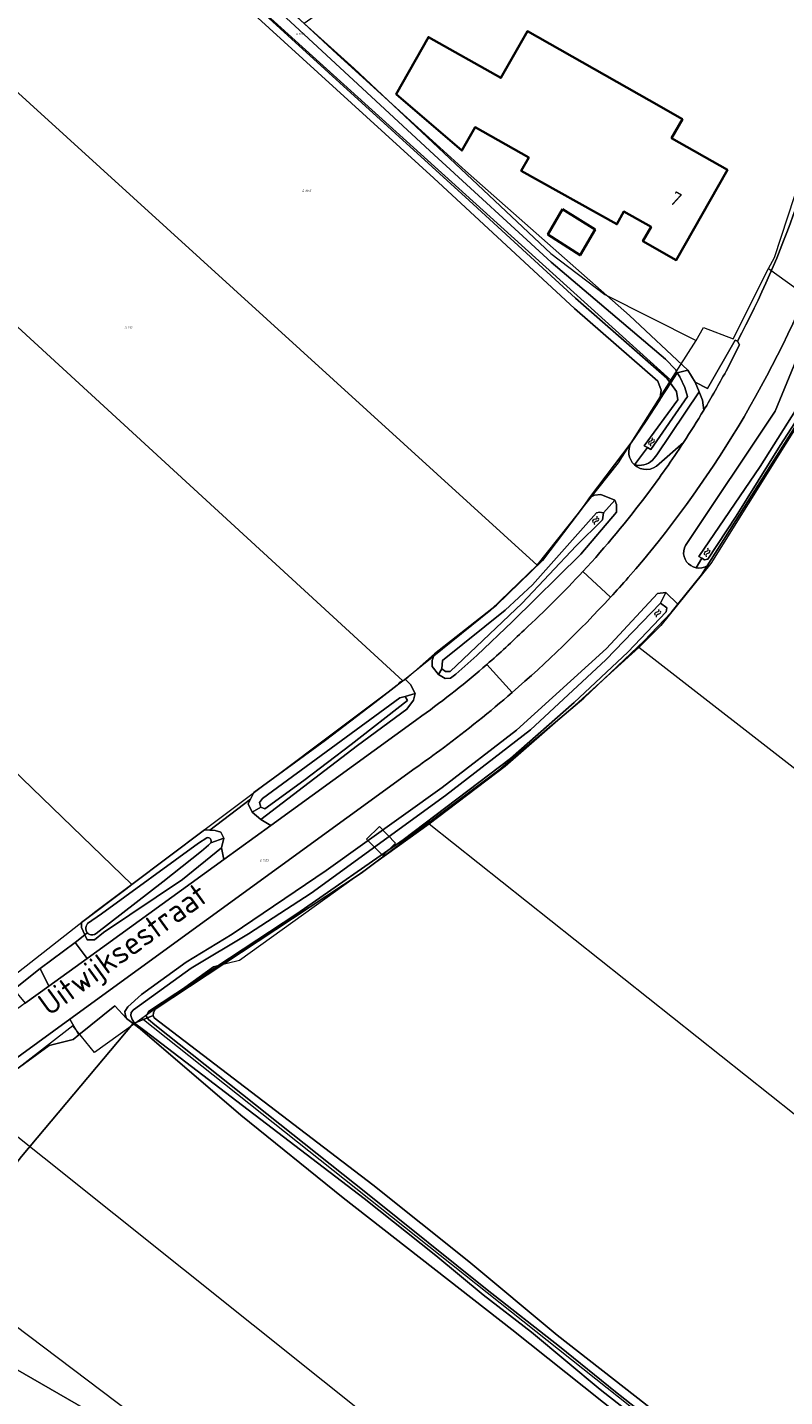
# Model space of a CAD drawing. Header units: metres. Extents: x 104777 to 177370, y 409697 to 438337.
# Tile 27 of 133: x 128940 to 129039, y 422018 to 422197. Entities that reach past the tile are written whole.
import ezdxf
from ezdxf.enums import TextEntityAlignment as Align
from ezdxf.lldxf.tags import DXFTag

# ---------------------------------------------------------------- set-up
doc = ezdxf.new("R2010")
doc.units = ezdxf.units.M
for name, color, linetype, lineweight in [('B-WE-GR-GRAS-GV', 60, 'Continuous', 13), ('B-WE-GR-GROENVOORZIENING-GV', 80, 'Continuous', 18), ('B-WE-GR-HAAG-GV', 90, 'Continuous', 13), ('B-WE-GR-HOUTWAL-GV', 40, 'Continuous', 13), ('B-WE-KG-GRENS_PERCEEL-G', 150, 'KG-PERCEEL-SO', 18), ('B-WE-KG-GRENS_PERCEEL-S', 150, 'Continuous', 25), ('B-WE-KW-KUNSTWERK_DEK-GV', 170, 'Continuous', 18), ('B-WE-OG-BEBOUWING-G', 7, 'Continuous', 35), ('B-WE-OG-BEBOUWING-GV', 7, 'Continuous', 35), ('B-WE-OG-BEBOUWING_HUISNUMMER-T18', 10, 'Continuous', 18), ('B-WE-OG-BEBOUWING_STRAATNAAM-T18', 10, 'Continuous', 18), ('B-WE-OG-TERREIN_BEGROEID-GV', 7, 'Continuous', 18), ('B-WE-OG-TERREIN_ERF-GV', 7, 'Continuous', 18), ('B-WE-OG-TERREIN_OEVER-GV', 7, 'Continuous', 18), ('B-WE-OG-WATER-GV', 130, 'Continuous', 18), ('B-WE-OG-WATER-S-20', 130, 'Continuous', 18), ('B-WE-OG-WATER_SLOOT-GV', 120, 'Continuous', 18), ('B-WE-OG-WEG-GV', 7, 'Continuous', 18), ('B-WE-VH-HALFVERHARDING_GRIND-GV', 252, 'Continuous', 18), ('B-WE-VH-OPENVERHARDING_BETONSTRAATSTEEN-GV', 90, 'Continuous', 18)]:
    doc.layers.add(name, color=color, linetype=linetype, lineweight=lineweight)
doc.styles.add('NLCS-ISO', font='NLCS-ISO.ttf')
doc.styles.add('NLCS-ISO-M20-T18', font='NLCS-ISO.ttf', dxfattribs={"height": 0.036})
doc.styles.get("Standard").update_dxf_attribs({"font": 'Romans.shx'})
tags = doc.linetypes.add('KG-PERCEEL-SO', pattern='A,5.5,-2,["P",Standard,S=1.8,R=0,X=-0.5,Y=-0.9],-2,5.5,-2,[5,NLCS.SHX,S=0.75,R=0,X=0,Y=0],-2', length=19).pattern_tags.tags
tags[6] = DXFTag(74, 10)

# ---------------------------------------------------------------- blocks, each defined once
blk = doc.blocks.new('SKG-PERCEELNUMMER-SO')
at = {"style": 'NLCS-ISO', "oblique": 10, "flags": 1}
for tag, p in [('GEMEENTECODE', (0, 2.6)), ('PERCEELGROOTTE', (0, -2.4))]:
    blk.add_attdef(tag, text='', height=1.8, dxfattribs=at).set_placement(p, align=Align.MIDDLE_CENTER)
at = {"style": 'NLCS-ISO', "oblique": 10}
blk.add_attdef('SECTIE', text='', height=1.8, dxfattribs=at).set_placement((-0.5, 0), align=Align.MIDDLE_RIGHT)
blk.add_attdef('PERCEELNUMMER', text='', height=1.8, dxfattribs=at).set_placement((0.5, 0), align=Align.MIDDLE_LEFT)
blk = doc.blocks.new('SOG-WATER-SO')
at = {"flags": 128}
for points in [[(-2.51, 0.56), (-2.43, 0.7, -0.538831), (-0.42, 0.73, 0.605168), (1.26, 0.93, -4.035705)], [(-2.88, -0.71), (-2.79, -0.57, -0.538831), (-0.79, -0.54, 0.605168), (0.89, -0.34, -4.035705)]]:
    blk.add_lwpolyline(points, format="xyb", dxfattribs=at)

msp = doc.modelspace()

# ---------------------------------------------------------------- linework, layer by layer
at = {"layer": 'B-WE-GR-GRAS-GV', "ltscale": 20, "flags": 128}
for points in [[(128934.522, 422103.855), (128954.072, 422085.045), (128963.517, 422092.19), (128964.245, 422092.126), (128969.531, 422096.182), (128969.965, 422097.029), (128979.314, 422103.866), (128985.726, 422108.772), (128988.666, 422111.022), (128988.99, 422111.445), (128989.74, 422111.757), (128993.512, 422115.11), (129001.595, 422121.484), (129007.615, 422127.312), (129013.081, 422134.493), (129013.73, 422135.48), (129019.19, 422142.647), (129021.025, 422145.372), (129022.89, 422148.253), (129022.897, 422148.293), (129023.098, 422149.502), (129022.639, 422150.664), (129011.782, 422160.174), (128993.448, 422177.147), (128971.951, 422196.7), (128970.471, 422198.065)], [(129043.97, 422150.099), (129029.082, 422126.616), (129028.33, 422125.43), (129025.272, 422121.591), (129024.408, 422120.533), (129020.851, 422116.837), (129012.988, 422109.345), (129001.907, 422099.967), (128983.958, 422086.499), (128957.084, 422068.779), (128956.876, 422068.31), (128956.838, 422067.973), (128956.96, 422067.659), (128985.478, 422045.861), (128998.001, 422035.891), (129009.533, 422026.287), (129021.049, 422017.271), (129034.477, 422006.442), (129042.139, 422000.409)], [(129024.967, 422010.018), (129003.629, 422027.015), (128981.599, 422044.19), (128968.258, 422054.96), (128955.124, 422066.224), (128954.23, 422066.914), (128939.656, 422049.554), (128930.283, 422037.464), (128928.528, 422035.048), (128930.012, 422032.293), (128930.761, 422030.273), (128932.742, 422028.479), (128931.957, 422027.059), (128936.584, 422023.199), (128956.978, 422011.456)]]:
    msp.add_lwpolyline(points, dxfattribs=at)
at = {"layer": 'B-WE-GR-GROENVOORZIENING-GV', "ltscale": 20, "flags": 128}
msp.add_lwpolyline([(129031.539, 422151.98), (129033.3, 422155.43), (129033.04, 422155.91), (129032.721, 422156.045), (129029.142, 422149.717), (129027.518, 422150.563), (129028.029, 422149.311), (129028.487, 422148.187), (129028.642, 422146.901)], dxfattribs=at)
at = {"layer": 'B-WE-GR-GROENVOORZIENING-GV', "ltscale": 20}
msp.add_lwpolyline([(129028.642, 422146.901, 0.0113917), (129031.539, 422151.98)], format="xyb", dxfattribs=at)
at = {"layer": 'B-WE-GR-HAAG-GV', "ltscale": 20, "flags": 128}
for points in [[(129033.04, 422155.91), (129032.721, 422156.045), (129029.142, 422149.717), (129027.518, 422150.563), (129028.029, 422149.311), (129028.487, 422148.187), (129028.642, 422146.901)], [(129031.539, 422151.98), (129033.3, 422155.43), (129033.04, 422155.91)]]:
    msp.add_lwpolyline(points, dxfattribs=at)
at = {"layer": 'B-WE-GR-HAAG-GV', "ltscale": 20}
msp.add_lwpolyline([(129028.642, 422146.901, 0.0113917), (129031.539, 422151.98)], format="xyb", dxfattribs=at)
at = {"layer": 'B-WE-GR-HOUTWAL-GV', "ltscale": 20, "flags": 128}
msp.add_lwpolyline([(128914.93, 422043.715), (128916.118, 422042.552), (128917.789, 422041.085), (128918.068, 422041.407), (128919.722, 422039.985), (128920.281, 422040.609), (128923.422, 422037.508), (128923.844, 422037.877), (128929.408, 422032.869), (128930.012, 422032.293), (128928.528, 422035.048), (128930.283, 422037.464), (128939.656, 422049.554), (128954.23, 422066.914), (128953.363, 422067.583), (128951.847, 422069.217), (128947.125, 422065.427), (128946.395, 422064.841), (128943.265, 422064.048), (128931.515, 422055.502)], close=True, dxfattribs=at)
at = {"layer": 'B-WE-KG-GRENS_PERCEEL-G', "ltscale": 20, "flags": 128}
for points in [[(129037.075, 422165.377), (129037.857, 422166.828), (129043.022, 422182.582), (129044.615, 422196.21), (129041.286, 422197.282), (129049.153, 422227.442)], [(129018.948, 422155.694), (128943.099, 422224.324)], [(129006.914, 422126.688), (128923.315, 422202.763)], [(128970.015, 422203.233), (128983.064, 422191.445), (129008.699, 422167.321), (129015.743, 422161.997), (129027.636, 422155.991)], [(128989.381, 422111.595), (128908.15, 422186.18)], [(129027.636, 422155.991), (129028.592, 422157.7), (129032.488, 422156.193), (129037.075, 422165.377)], [(129037.075, 422165.377), (129047.761, 422157.688)], [(129047.761, 422157.688), (129044.168, 422150.239), (129029.576, 422126.915), (129023.058, 422118.832), (129020.166, 422115.94)], [(129024.353, 422150.802), (129027.636, 422155.991)], [(129024.353, 422150.802), (129018.948, 422155.694)], [(129006.914, 422126.688), (129017.54, 422140.033), (129024.353, 422150.802)], [(128989.381, 422111.595), (129000.86, 422120.877), (129006.914, 422126.688)], [(129020.166, 422115.94), (129010.964, 422107.615), (129002.726, 422100.428), (128992.847, 422092.911)], [(129183.754, 421988.744), (129020.166, 422115.94)], [(128932.95, 422068.733), (128949.376, 422081.564), (128963.461, 422092.148), (128989.381, 422111.595)], [(128992.847, 422092.911), (128968.076, 422075.136), (128964.709, 422074.3), (128955.375, 422067.587)], [(129166.292, 421955.272), (129075.315, 422027.368), (128992.847, 422092.911)], [(128955.375, 422067.587), (128949.181, 422063.13), (128946.371, 422066.596), (128933.483, 422056.636)], [(129141.8, 421918.91), (129047.122, 421994.68), (128955.375, 422067.587)], [(128933.483, 422056.636), (129033.239, 421976.982)], [(128943.137, 421912.426), (128997.361, 421983.288), (128927.365, 422036.15)]]:
    msp.add_lwpolyline(points, dxfattribs=at)
at = {"layer": 'B-WE-KW-KUNSTWERK_DEK-GV', "ltscale": 20, "flags": 128}
msp.add_lwpolyline([(128986.335, 422092.605), (128984.666, 422090.974), (128986.782, 422088.808), (128988.451, 422090.439)], close=True, dxfattribs=at)
at = {"layer": 'B-WE-OG-BEBOUWING-G', "ltscale": 20, "flags": 128}
msp.add_lwpolyline([(129021.51, 422187.32), (129005.631, 422196.321), (129002.178, 422190.231), (128992.722, 422195.556), (128988.538, 422188.128), (128997.092, 422180.757), (128998.816, 422183.798), (129005.807, 422179.834), (129004.832, 422178.096), (129017.306, 422171.155), (129018.214, 422172.799), (129021.758, 422170.79), (129020.71, 422168.94), (129025.06, 422166.47), (129031.73, 422178.23), (129024.45, 422182.36), (129025.86, 422184.85)], close=True, dxfattribs=at)
at = {"layer": 'B-WE-OG-BEBOUWING-GV', "ltscale": 20, "flags": 128}
for points in [[(129021.51, 422187.32), (129005.631, 422196.321), (129002.178, 422190.231), (128992.722, 422195.556), (128988.538, 422188.128), (128997.092, 422180.757), (128998.816, 422183.798), (129005.807, 422179.834), (129004.832, 422178.096), (129017.306, 422171.155), (129018.214, 422172.799), (129021.758, 422170.79), (129020.71, 422168.94), (129025.06, 422166.47), (129031.73, 422178.23), (129024.45, 422182.36), (129025.86, 422184.85)], [(129010.217, 422173.118), (129008.325, 422169.826), (129012.503, 422167.107), (129014.473, 422170.447)]]:
    msp.add_lwpolyline(points, close=True, dxfattribs=at)
at = {"layer": 'B-WE-OG-TERREIN_BEGROEID-GV', "ltscale": 20, "flags": 128}
for points in [[(128943.222, 422071.777), (128942.099, 422074.082), (128938.659, 422071.365), (128940.161, 422069.559)], [(128922.286, 422050.415), (128922.634, 422050.426), (128915.044, 422044.905), (128915.222, 422045.388), (128911.806, 422042.963), (128911.569, 422041.326), (128914.93, 422043.715), (128931.515, 422055.502), (128943.265, 422064.048), (128946.395, 422064.841), (128947.125, 422065.427), (128945.96, 422067.48), (128930.82, 422056.48)]]:
    msp.add_lwpolyline(points, close=True, dxfattribs=at)
at = {"layer": 'B-WE-OG-TERREIN_ERF-GV', "ltscale": 20, "flags": 128}
for points in [[(129042.196, 422201.936), (129042.896, 422203.953), (129045.416, 422213.579), (129048.669, 422226.002), (129023.204, 422248.723), (129002.664, 422215.637), (128976.522, 422197.32), (128980.847, 422193.309), (128997.559, 422178.113), (129018.97, 422159.227), (129026.557, 422152.12), (129027.518, 422150.563), (129029.142, 422149.717), (129032.721, 422156.045), (129033.04, 422155.91)], [(128938.659, 422071.365), (128942.099, 422074.082), (128946.681, 422077.463), (128947.945, 422078.46), (128947.496, 422079.449), (128947.502, 422080.089), (128953.263, 422084.433), (128954.072, 422085.045), (128934.522, 422103.855)], [(128914.46, 422014.19), (128912.27, 422009.93), (128911.67, 422003.884), (128941.857, 421988.621), (128956.978, 422011.456), (128936.584, 422023.199), (128931.957, 422027.059), (128932.742, 422028.479), (128930.761, 422030.273), (128930.012, 422032.293), (128929.408, 422032.869), (128923.844, 422037.877), (128923.422, 422037.508), (128920.94, 422034.929), (128919.127, 422033.046), (128917.622, 422034.504), (128916.116, 422035.962), (128917.94, 422037.998), (128916.32, 422039.447), (128917.789, 422041.085), (128916.118, 422042.552), (128914.93, 422043.715), (128911.569, 422041.326)]]:
    msp.add_lwpolyline(points, dxfattribs=at)
for points in [[(129002.178, 422190.231), (129005.631, 422196.321), (129021.51, 422187.32), (129025.86, 422184.85), (129024.45, 422182.36), (129031.73, 422178.23), (129025.06, 422166.47), (129020.71, 422168.94), (129021.758, 422170.79), (129018.214, 422172.799), (129017.306, 422171.155), (129004.832, 422178.096), (129005.807, 422179.834), (128998.816, 422183.798), (128997.092, 422180.757), (128988.538, 422188.128), (128992.722, 422195.556)], [(129012.503, 422167.107), (129008.325, 422169.826), (129010.217, 422173.118), (129014.473, 422170.447)]]:
    msp.add_lwpolyline(points, close=True, dxfattribs=at)
at = {"layer": 'B-WE-OG-TERREIN_ERF-GV', "ltscale": 20}
msp.add_lwpolyline([(129033.04, 422155.91, 0.038285), (129040.713, 422173.462)], format="xyb", dxfattribs=at)
at = {"layer": 'B-WE-OG-TERREIN_OEVER-GV', "ltscale": 20, "flags": 128}
for points in [[(128875.566, 422288.141), (128895.391, 422270.408), (128918.303, 422250.243), (128932.966, 422237.501), (128950.072, 422220.505), (128963.418, 422208.021), (128964.817, 422206.727), (128971.838, 422200.23), (128993.499, 422180.187), (129008.755, 422166.202), (129023.633, 422153.555), (129024.932, 422152.194), (129025.175, 422151.782), (129026.557, 422152.12), (129018.97, 422159.227), (128997.559, 422178.113), (128980.847, 422193.309), (128976.522, 422197.32), (128972.407, 422201.136)], [(128970.471, 422198.065), (128971.951, 422196.7), (128993.448, 422177.147), (129011.782, 422160.174), (129022.639, 422150.664), (129023.098, 422149.502), (129022.897, 422148.293), (129024.291, 422150.417), (129023.822, 422151.077), (129011.912, 422161.507), (128998.034, 422174.259), (128974.407, 422195.754), (128970.925, 422198.917)], [(129026.557, 422152.12), (129025.175, 422151.782), (129025.498, 422151.235), (129026.18, 422149.852), (129026.506, 422148.697), (129021.721, 422141.753), (129021.301, 422142.01), (129019.585, 422139.777)], [(129021.94, 422140.361), (129022.167, 422140.629), (129022.512, 422141.073), (129028.029, 422149.311), (129027.518, 422150.563), (129026.557, 422152.12)], [(129019.585, 422139.777), (129021.301, 422142.01), (129020.881, 422142.267), (129025.266, 422148.256), (129025.061, 422149.335), (129024.291, 422150.417), (129022.897, 422148.293)], [(129043.479, 422149.827), (129038.603, 422142.305), (129032.856, 422133.085), (129029.172, 422127.47), (129028.745, 422127.368), (129028.374, 422127.585), (129027.636, 422126.345), (129028.01, 422126.309), (129028.385, 422126.343), (129028.746, 422126.447), (129029.082, 422126.616), (129043.97, 422150.099)], [(129022.897, 422148.293), (129022.89, 422148.253), (129021.025, 422145.372), (129019.19, 422142.647)], [(128966.065, 422091.097), (128965.646, 422091.848), (128964.902, 422092.069), (128964.245, 422092.126), (128963.517, 422092.19), (128954.072, 422085.045), (128953.263, 422084.433), (128947.502, 422080.089), (128947.496, 422079.449), (128947.945, 422078.46), (128948.237, 422078.754)], [(128947.945, 422078.46), (128948.226, 422077.842), (128949.186, 422077.832), (128950.368, 422078.78), (128960.678, 422085.713), (128965.732, 422089.821), (128966.065, 422091.097), (128964.359, 422090.482), (128964.073, 422090.181), (128963.139, 422089.372), (128958.087, 422085.395), (128949.407, 422078.663)], [(128948.283, 422079.973), (128950.095, 422081.213), (128962.749, 422090.45), (128963.82, 422091.148)], [(128964.359, 422090.482), (128966.065, 422091.097)], [(128948.237, 422078.754), (128947.945, 422078.46)], [(129040.707, 421998.858), (129030.846, 422006.849), (129015.133, 422019.182), (129006.185, 422026.642), (128999.89, 422031.528), (128993.705, 422036.651), (128984.347, 422044.1), (128955.764, 422065.947), (128954.393, 422066.947), (128954.23, 422066.914), (128955.124, 422066.224), (128968.258, 422054.96), (128981.599, 422044.19), (129003.629, 422027.015), (129024.967, 422010.018), (129040.149, 421998.145)], [(129042.139, 422000.409), (129034.477, 422006.442), (129021.049, 422017.271), (129009.533, 422026.287), (128998.001, 422035.891), (128985.478, 422045.861), (128956.96, 422067.659), (128956.838, 422067.973), (128956.093, 422067.66), (128956.242, 422067.451), (128957.063, 422066.733), (128984.801, 422044.7), (129000.401, 422032.187), (129009.817, 422024.799), (129017.138, 422018.882), (129035.251, 422004.615), (129041.404, 421999.478)]]:
    msp.add_lwpolyline(points, dxfattribs=at)
for points in [[(129050.007, 422172.744), (129049.827, 422174.812), (129048.91, 422175.07), (129045.96, 422166.19), (129037.94, 422146.76), (129026.256, 422129.271), (129026.108, 422128.926), (129026.027, 422128.559), (129026.016, 422128.183), (129026.076, 422127.812), (129026.204, 422127.458), (129026.395, 422127.135), (129026.644, 422126.853), (129026.941, 422126.622), (129027.275, 422126.451), (129027.636, 422126.345), (129028.374, 422127.585), (129028.002, 422127.802), (129036.015, 422139.558), (129041.328, 422148.036), (129045.137, 422155.463), (129047.324, 422160.773), (129048.211, 422164.07), (129049.473, 422172.696)], [(129013.73, 422135.48), (129013.081, 422134.493), (129007.615, 422127.312), (129001.595, 422121.484), (128993.512, 422115.11), (128993.219, 422114.262), (128993.211, 422113.482), (128994.052, 422112.409), (128994.471, 422113.146), (128994.583, 422114.255), (129002.721, 422120.829), (129006.285, 422124.122), (129014.654, 422133.519), (129015.058, 422133.615), (129015.561, 422133.509), (129017.061, 422135.162), (129015.224, 422135.891), (129014.372, 422135.828)], [(129015.561, 422133.509), (129015.451, 422132.603), (129011.987, 422129.208), (129004.949, 422121.714), (128995.577, 422112.832), (128994.972, 422112.838), (128994.471, 422113.146), (128994.052, 422112.409), (128994.898, 422111.903), (128995.608, 422111.967), (128996.323, 422112.456), (128999.044, 422114.912), (129003.702, 422119.334), (129012.59, 422128.113), (129017.258, 422133.599), (129017.268, 422134.592), (129017.061, 422135.162)], [(128953.363, 422067.583), (128954.23, 422066.914), (128954.393, 422066.947), (128954.083, 422067.423), (128953.93, 422067.937), (128953.974, 422068.331), (128954.293, 422068.683), (128961.77, 422074.124), (128969.263, 422078.619), (128977.428, 422083.918), (128994.959, 422096.641), (129006.033, 422105.228), (129015.859, 422114.344), (129023.013, 422121.717), (129023.688, 422123.1), (129022.62, 422123.005), (129015.934, 422115.821), (129004.2, 422105.169), (128994.525, 422097.696), (128979.376, 422086.866), (128967.133, 422078.566), (128961.122, 422074.895), (128955.303, 422070.705), (128953.536, 422069.08), (128953.136, 422068.492), (128953.172, 422068.137)], [(128956.838, 422067.973), (128956.876, 422068.31), (128957.084, 422068.779), (128983.958, 422086.499), (129001.907, 422099.967), (129012.988, 422109.345), (129020.851, 422116.837), (129024.408, 422120.533), (129025.272, 422121.591), (129023.688, 422123.1), (129023.013, 422121.717), (129023.818, 422121.119), (129023.739, 422120.604), (129018.745, 422115.346), (129011.747, 422108.782), (129003.414, 422101.494), (128989.444, 422090.873), (128975.557, 422081.209), (128956.213, 422068.477), (128955.931, 422067.888), (128956.093, 422067.66)], [(128989.74, 422111.757), (128988.99, 422111.445), (128988.666, 422111.022), (128985.726, 422108.772), (128979.314, 422103.866), (128969.965, 422097.029), (128969.531, 422096.182), (128969.204, 422095.544), (128969.726, 422094.472), (128970.882, 422095.129), (128970.686, 422095.736), (128971.095, 422096.236), (128988.984, 422109.369), (128989.693, 422109.563), (128991.001, 422109.931), (128990.373, 422111.111)], [(128970.882, 422095.129), (128969.726, 422094.472), (128970.889, 422093.5), (128983.466, 422103.183), (128989.914, 422107.916), (128990.779, 422109.081), (128991.001, 422109.931), (128989.693, 422109.563), (128989.99, 422109.056), (128982.668, 422103.28), (128976.466, 422098.602), (128971.384, 422094.922)]]:
    msp.add_lwpolyline(points, close=True, dxfattribs=at)
at = {"layer": 'B-WE-OG-TERREIN_OEVER-GV', "ltscale": 20}
for points in [[(129019.19, 422142.647, 0.3565027), (129019.585, 422139.777)], [(129019.585, 422139.777, 0.2505993), (129021.94, 422140.361)], [(128963.82, 422091.148, -0.6480197), (128964.359, 422090.482)], [(128948.059, 422079.196, -0.1851523), (128948.283, 422079.973)], [(128948.237, 422078.754, -0.1543288), (128948.059, 422079.196)], [(128948.467, 422078.563, -0.0925031), (128948.237, 422078.754)], [(128949.407, 422078.663, -0.2957924), (128948.467, 422078.563)]]:
    msp.add_lwpolyline(points, format="xyb", dxfattribs=at)
at = {"layer": 'B-WE-OG-WATER-GV', "ltscale": 20, "flags": 128}
msp.add_lwpolyline([(129041.404, 421999.478), (129035.251, 422004.615), (129017.138, 422018.882), (129009.817, 422024.799), (129000.401, 422032.187), (128984.801, 422044.7), (128957.063, 422066.733), (128956.242, 422067.451), (128956.093, 422067.66), (128954.393, 422066.947), (128955.764, 422065.947), (128984.347, 422044.1), (128993.705, 422036.651), (128999.89, 422031.528), (129006.185, 422026.642), (129015.133, 422019.182), (129030.846, 422006.849), (129040.707, 421998.858)], dxfattribs=at)
at = {"layer": 'B-WE-OG-WATER_SLOOT-GV', "ltscale": 20, "flags": 128}
for points in [[(128970.925, 422198.917), (128974.407, 422195.754), (128998.034, 422174.259), (129011.912, 422161.507), (129023.822, 422151.077), (129024.291, 422150.417), (129025.175, 422151.782), (129024.932, 422152.194), (129023.633, 422153.555), (129008.755, 422166.202), (128993.499, 422180.187), (128971.838, 422200.23)], [(128949.407, 422078.663), (128958.087, 422085.395), (128963.139, 422089.372), (128964.073, 422090.181), (128964.359, 422090.482)], [(128963.82, 422091.148), (128962.749, 422090.45), (128950.095, 422081.213)], [(128950.095, 422081.213), (128948.283, 422079.973)]]:
    msp.add_lwpolyline(points, dxfattribs=at)
for points in [[(129028.374, 422127.585), (129028.745, 422127.368), (129029.172, 422127.47), (129032.856, 422133.085), (129038.603, 422142.305), (129043.479, 422149.827), (129047.18, 422157.042), (129048.383, 422160.016), (129049.181, 422165.02), (129050.422, 422171.62), (129050.541, 422172.792), (129050.007, 422172.744), (129049.473, 422172.696), (129048.211, 422164.07), (129047.324, 422160.773), (129045.137, 422155.463), (129041.328, 422148.036), (129036.015, 422139.558), (129028.002, 422127.802)], [(129025.175, 422151.782), (129024.291, 422150.417), (129025.061, 422149.335), (129025.266, 422148.256), (129020.881, 422142.267), (129021.301, 422142.01), (129021.721, 422141.753), (129026.506, 422148.697), (129026.18, 422149.852), (129025.498, 422151.235)], [(129015.561, 422133.509), (129015.058, 422133.615), (129014.654, 422133.519), (129006.285, 422124.122), (129002.721, 422120.829), (128994.583, 422114.255), (128994.471, 422113.146), (128994.972, 422112.838), (128995.577, 422112.832), (129004.949, 422121.714), (129011.987, 422129.208), (129015.451, 422132.603)], [(128954.393, 422066.947), (128956.093, 422067.66), (128955.931, 422067.888), (128956.213, 422068.477), (128975.557, 422081.209), (128989.444, 422090.873), (129003.414, 422101.494), (129011.747, 422108.782), (129018.745, 422115.346), (129023.739, 422120.604), (129023.818, 422121.119), (129023.013, 422121.717), (129015.859, 422114.344), (129006.033, 422105.228), (128994.959, 422096.641), (128977.428, 422083.918), (128969.263, 422078.619), (128961.77, 422074.124), (128954.293, 422068.683), (128953.974, 422068.331), (128953.93, 422067.937), (128954.083, 422067.423)], [(128970.882, 422095.129), (128971.384, 422094.922), (128976.466, 422098.602), (128982.668, 422103.28), (128989.99, 422109.056), (128989.693, 422109.563), (128988.984, 422109.369), (128971.095, 422096.236), (128970.686, 422095.736)]]:
    msp.add_lwpolyline(points, close=True, dxfattribs=at)
at = {"layer": 'B-WE-OG-WATER_SLOOT-GV', "ltscale": 20}
for points in [[(128964.359, 422090.482, 0.6480197), (128963.82, 422091.148)], [(128948.283, 422079.973, 0.1851523), (128948.059, 422079.196)], [(128948.059, 422079.196, 0.1543288), (128948.237, 422078.754)], [(128948.237, 422078.754, 0.0925031), (128948.467, 422078.563)], [(128948.467, 422078.563, 0.2957924), (128949.407, 422078.663)]]:
    msp.add_lwpolyline(points, format="xyb", dxfattribs=at)
at = {"layer": 'B-WE-OG-WEG-GV', "ltscale": 20, "flags": 128}
for points in [[(129023.688, 422123.1), (129025.272, 422121.591), (129028.33, 422125.43), (129029.082, 422126.616), (129028.746, 422126.447), (129028.385, 422126.343), (129028.01, 422126.309), (129027.636, 422126.345), (129027.275, 422126.451), (129026.941, 422126.622), (129026.644, 422126.853), (129026.395, 422127.135), (129026.204, 422127.458), (129026.076, 422127.812), (129026.016, 422128.183), (129026.027, 422128.559), (129026.108, 422128.926), (129026.256, 422129.271), (129037.94, 422146.76), (129045.96, 422166.19), (129048.91, 422175.07), (129047.49, 422174.72), (129046.88, 422174.55), (129043.83, 422166.59)], [(129028.642, 422146.901), (129028.487, 422148.187), (129028.029, 422149.311), (129022.512, 422141.073), (129022.167, 422140.629), (129021.94, 422140.361)], [(129019.19, 422142.647), (129013.73, 422135.48), (129014.372, 422135.828), (129015.224, 422135.891), (129017.061, 422135.162), (129017.268, 422134.592), (129017.258, 422133.599), (129012.59, 422128.113), (129003.702, 422119.334), (128999.044, 422114.912), (128996.323, 422112.456), (128995.608, 422111.967), (128994.898, 422111.903), (128994.052, 422112.409)], [(129022.807, 422139.883), (129025.985, 422142.666)], [(129025.985, 422142.666), (129022.807, 422139.883)], [(128991.01, 422100.21), (128945.96, 422067.48), (128947.125, 422065.427), (128951.847, 422069.217), (128953.363, 422067.583), (128953.172, 422068.137), (128953.136, 422068.492), (128953.536, 422069.08), (128955.303, 422070.705), (128961.122, 422074.895), (128967.133, 422078.566), (128979.376, 422086.866), (128994.525, 422097.696), (129004.2, 422105.169), (129015.934, 422115.821), (129022.62, 422123.005), (129023.688, 422123.1)], [(128994.052, 422112.409), (128993.211, 422113.482), (128993.219, 422114.262), (128993.512, 422115.11), (128989.74, 422111.757), (128990.373, 422111.111), (128991.001, 422109.931), (128990.779, 422109.081), (128989.914, 422107.916), (128983.466, 422103.183), (128970.889, 422093.5), (128972.164, 422092.748), (128991.058, 422106.437), (128991.89, 422107.04)]]:
    msp.add_lwpolyline(points, dxfattribs=at)
at = {"layer": 'B-WE-OG-WEG-GV', "ltscale": 20}
for points in [[(129043.83, 422166.59, -0.0866782), (129018.79, 422125.06)], [(129025.985, 422142.666, 0.0096907), (129028.642, 422146.901)], [(129019.585, 422139.777, -0.3565027), (129019.19, 422142.647)], [(129021.297, 422135.98, 0.0158313), (129025.985, 422142.666)], [(129021.94, 422140.361, -0.2505993), (129019.585, 422139.777)], [(129019.585, 422139.777, 0.4115701), (129022.807, 422139.883)], [(129022.807, 422139.883, -0.4115701), (129019.585, 422139.777)], [(129012.888, 422125.878, 0.0255217), (129021.297, 422135.98)], [(129005.21, 422118.23, 0.0210113), (129012.888, 422125.878)], [(129018.79, 422125.06, -0.0054232), (129016.494, 422122.518)], [(129016.494, 422122.518, -0.028102), (129003.638, 422110.069)], [(129000.359, 422113.752, 0.0142981), (129005.21, 422118.23)], [(128991.89, 422107.04, 0.023444), (129000.359, 422113.752)], [(129003.638, 422110.069, -0.0180687), (128994.678, 422102.867)], [(128994.678, 422102.867, -0.0074182), (128991.01, 422100.21)]]:
    msp.add_lwpolyline(points, format="xyb", dxfattribs=at)
at = {"layer": 'B-WE-OG-WEG-GV', "ltscale": 20, "flags": 128}
msp.add_lwpolyline([(128947.945, 422078.46), (128946.681, 422077.463), (128948.214, 422075.394), (128966.057, 422088.323), (128965.732, 422089.821), (128960.678, 422085.713), (128950.368, 422078.78), (128949.186, 422077.832), (128948.226, 422077.842)], close=True, dxfattribs=at)
at = {"layer": 'B-WE-VH-HALFVERHARDING_GRIND-GV', "ltscale": 20, "flags": 128}
msp.add_lwpolyline([(128948.214, 422075.394), (128946.681, 422077.463), (128942.099, 422074.082), (128943.222, 422071.777)], close=True, dxfattribs=at)
at = {"layer": 'B-WE-VH-OPENVERHARDING_BETONSTRAATSTEEN-GV', "ltscale": 20}
for points in [[(129040.713, 422173.462, -0.038285), (129033.04, 422155.91)], [(129018.79, 422125.06, 0.0866782), (129043.83, 422166.59)], [(129031.539, 422151.98, -0.0113917), (129028.642, 422146.901)], [(129028.642, 422146.901, -0.0096907), (129025.985, 422142.666)], [(129025.985, 422142.666, -0.0158313), (129021.297, 422135.98)], [(129021.297, 422135.98, -0.0255217), (129012.888, 422125.878)], [(129012.888, 422125.878, -0.0210113), (129005.21, 422118.23)], [(129016.494, 422122.518, 0.0054232), (129018.79, 422125.06)], [(129003.638, 422110.069, 0.028102), (129016.494, 422122.518)], [(129005.21, 422118.23, -0.0142981), (129000.359, 422113.752)], [(129000.359, 422113.752, -0.023444), (128991.89, 422107.04)], [(128994.678, 422102.867, 0.0180687), (129003.638, 422110.069)], [(128991.01, 422100.21, 0.0074182), (128994.678, 422102.867)]]:
    msp.add_lwpolyline(points, format="xyb", dxfattribs=at)
at = {"layer": 'B-WE-VH-OPENVERHARDING_BETONSTRAATSTEEN-GV', "ltscale": 20, "flags": 128}
for points in [[(129033.04, 422155.91), (129033.3, 422155.43), (129031.539, 422151.98)], [(129016.494, 422122.518), (129012.888, 422125.878)], [(129012.888, 422125.878), (129016.494, 422122.518)], [(129000.359, 422113.752), (129003.638, 422110.069)], [(129003.638, 422110.069), (129000.359, 422113.752)], [(128991.89, 422107.04), (128991.058, 422106.437), (128972.164, 422092.748), (128966.057, 422088.323), (128948.214, 422075.394), (128943.222, 422071.777), (128940.161, 422069.559), (128939.682, 422069.212), (128936.946, 422067.23), (128932.828, 422064.246), (128927.105, 422060.142), (128924.905, 422058.569)], [(128922.286, 422050.415), (128930.82, 422056.48), (128945.96, 422067.48), (128991.01, 422100.21)]]:
    msp.add_lwpolyline(points, dxfattribs=at)
msp.add_lwpolyline([(128969.531, 422096.182), (128964.245, 422092.126), (128964.902, 422092.069), (128965.646, 422091.848), (128966.065, 422091.097), (128965.732, 422089.821), (128966.057, 422088.323), (128972.164, 422092.748), (128970.889, 422093.5), (128969.726, 422094.472), (128969.204, 422095.544)], close=True, dxfattribs=at)

# ---------------------------------------------------------------- block references
at = {"layer": 'B-WE-KG-GRENS_PERCEEL-S', "ltscale": 20, "xscale": 0.15, "yscale": 0.15, "zscale": 0.15}
for p, values in [((128975.758, 422195.943), {'PERCEELNUMMER': '1264', 'SECTIE': 'G'}), ((128976.584, 422175.505), {'PERCEELNUMMER': '1265', 'SECTIE': 'G'}), ((128953.42, 422157.655), {'PERCEELNUMMER': '232', 'SECTIE': 'G'}), ((128971.05, 422088.173), {'PERCEELNUMMER': '1053', 'SECTIE': 'G'})]:
    msp.add_blockref('SKG-PERCEELNUMMER-SO', p, dxfattribs=at).add_auto_attribs(values)
at = {"layer": 'B-WE-OG-WATER-S-20', "ltscale": 20, "xscale": 0.2499999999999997, "yscale": 0.2499999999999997, "zscale": 0.02}
for p, rotation in [((129021.968, 422142.911), 59.25854064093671), ((129014.711, 422132.686), 52.70572181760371), ((129029.215, 422128.502), 59.25854064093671), ((129022.789, 422120.572), 52.70572181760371)]:
    msp.add_blockref('SOG-WATER-SO', p, dxfattribs=dict(at, rotation=rotation))

# ---------------------------------------------------------------- texts
at = {"layer": 'B-WE-OG-BEBOUWING_HUISNUMMER-T18', "ltscale": 20, "style": 'NLCS-ISO-M20-T18'}
msp.add_text('7', height=1.8, rotation=330.5, dxfattribs=at).set_placement((129024.99, 422174.455), align=Align.MIDDLE)
at = {"layer": 'B-WE-OG-BEBOUWING_STRAATNAAM-T18', "ltscale": 20, "style": 'NLCS-ISO-M20-T18'}
msp.add_text('Uitwijksestraat', height=3, rotation=36, dxfattribs=at).set_placement((128953.138, 422076.253), align=Align.MIDDLE)

doc.saveas('drawing.dxf')
